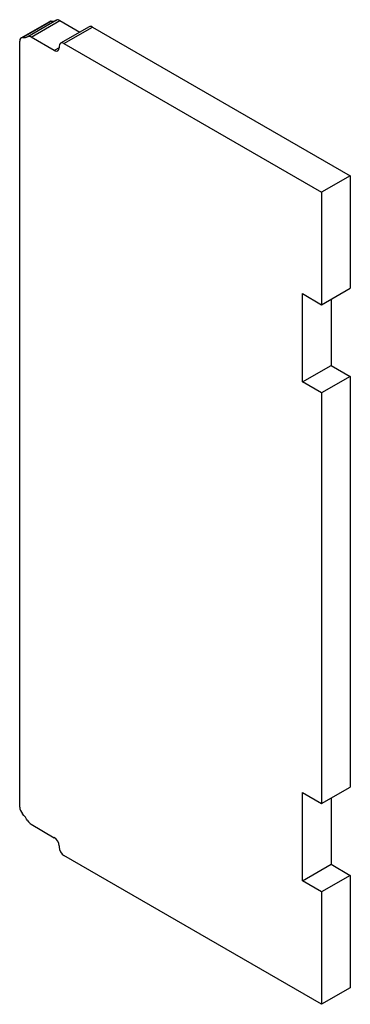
# Model space of a CAD drawing. Header units: inches. Extents: x 10.3 to 106.7, y 4.3 to 52.6.
# Tile 2 of 2: x 100.6 to 106.7, y 34.4 to 52.6. Entities that reach past the tile are written whole.
import ezdxf

# ---------------------------------------------------------------- set-up
doc = ezdxf.new("R2010")
doc.units = ezdxf.units.IN
doc.header["$MEASUREMENT"] = 0
doc.layers.add('Visible Edges(ANSI)', color=7, linetype='Continuous', lineweight=25)
doc.layers.add('Visible Tangent Edges(ANSI)', color=7, linetype='Continuous', lineweight=25)

msp = doc.modelspace()

# ---------------------------------------------------------------- linework, layer by layer
at = {"layer": 'Visible Edges(ANSI)'}
for p, q in [((100.619, 52.228), (101.149, 52.534)), ((101.335, 52.55), (101.705, 52.336)), ((101.878, 52.436), (101.348, 52.129)), ((101.941, 52.429), (106.705, 49.679)), ((100.593, 38.001), (100.593, 52.171)), ((101.233, 51.996), (100.804, 52.244)), ((101.41, 52.123), (106.175, 49.373)), ((101.322, 52.072), (101.322, 52.047)), ((106.705, 49.679), (106.175, 49.373)), ((106.705, 49.679), (106.705, 47.6)), ((106.175, 49.373), (106.175, 47.294)), ((106.175, 47.294), (106.705, 47.6)), ((105.821, 45.865), (105.821, 47.498)), ((105.821, 47.498), (106.175, 47.294)), ((106.352, 47.396), (106.352, 46.171)), ((105.821, 45.865), (106.352, 46.171)), ((106.352, 46.171), (106.705, 45.967)), ((106.705, 45.967), (106.175, 45.661)), ((106.705, 45.967), (106.705, 38.371)), ((106.175, 45.661), (105.821, 45.865)), ((106.175, 45.661), (106.175, 38.065)), ((105.821, 36.636), (105.821, 38.269)), ((105.821, 38.269), (106.175, 38.065)), ((106.175, 38.065), (106.705, 38.371)), ((106.352, 38.167), (106.352, 36.943)), ((100.804, 37.684), (101.233, 37.436)), ((101.322, 37.283), (101.322, 37.258)), ((106.175, 34.354), (101.41, 37.105)), ((105.821, 36.636), (106.352, 36.943)), ((106.352, 36.943), (106.705, 36.738)), ((106.175, 36.432), (105.821, 36.636)), ((106.705, 36.738), (106.175, 36.432)), ((106.705, 36.738), (106.705, 34.66)), ((106.175, 36.432), (106.175, 34.354)), ((106.705, 34.66), (106.175, 34.354))]:
    msp.add_line(p, q, dxfattribs=at)
for centre, major_axis, start_param, end_param in [((101.212, 52.426), (-0.063, 0.108), 5.909304, 6.283185), ((101.035, 52.996), (0.25, -0.433), 5.909304, 6.243801), ((101.335, 52.448), (-0.062, 0.108), 5.497787, 6.243801), ((101.941, 52.327), (-0.062, 0.108), 5.497787, 6.283185), ((100.681, 52.12), (-0.063, 0.108), 5.909304, 7.068583), ((100.504, 52.69), (0.25, -0.433), 5.909304, 6.243801), ((100.804, 52.142), (-0.062, 0.108), 5.497787, 6.243801), ((101.41, 52.021), (-0.062, 0.108), 5.497787, 7.068583), ((101.233, 52.098), (0.062, -0.108), 5.497787, 7.068583), ((100.681, 37.95), (-0.063, 0.108), 0.785398, 1.944678), ((100.504, 37.584), (0.25, -0.433), 1.61018, 1.944678), ((100.804, 37.786), (-0.062, 0.108), 1.61018, 2.356194), ((101.233, 37.334), (-0.063, 0.108), 3.926991, 5.497787), ((101.41, 37.207), (-0.062, 0.108), 0.785398, 2.356194)]:
    msp.add_ellipse(centre, major_axis=major_axis, ratio=0.57735, start_param=start_param, end_param=end_param, dxfattribs=at)
at = {"layer": 'Visible Tangent Edges(ANSI)'}
for p, q in [((100.646, 52.234), (101.176, 52.54)), ((101.275, 52.557), (100.744, 52.251)), ((100.804, 52.244), (101.335, 52.55)), ((101.41, 52.123), (101.941, 52.429)), ((101.322, 52.047), (101.233, 51.996))]:
    msp.add_line(p, q, dxfattribs=at)

doc.saveas('drawing.dxf')
